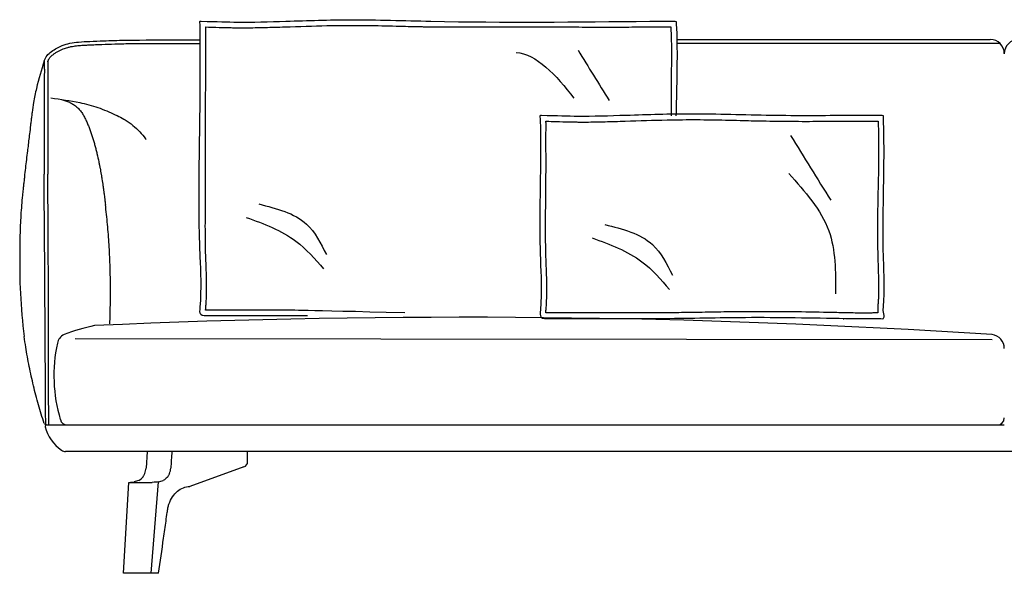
# Model space of a CAD drawing. Extents: x 191035 to 191316, y -197311 to -197232.
# Tile 1 of 2: x 191035 to 191176, y -197311 to -197232. Entities that reach past the tile are written whole.
import ezdxf

# ---------------------------------------------------------------- set-up
doc = ezdxf.new("R2010")
doc.units = 0
doc.header["$LTSCALE"] = 10
doc.layers.add('GIORGETTI', color=29, linetype='CONTINUOUS')

msp = doc.modelspace()

# ---------------------------------------------------------------- linework, layer by layer
at = {"layer": 'GIORGETTI'}
for p, q in [((191054.31, -197234.5), (191060.82, -197234.5)), ((191054.31, -197235), (191060.82, -197235)), ((191128.91, -197234.44), (191173.68, -197234.44)), ((191128.92, -197234.94), (191175, -197234.94)), ((191042.97, -197277.16), (191173.96, -197277.29)), ((191038.87, -197289.52), (191175.68, -197289.52)), ((191041.82, -197289.52), (191174.68, -197289.52)), ((191309.77, -197293.32), (191041.59, -197293.32)), ((191053.23, -197293.32), (191053.09, -197295.69)), ((191067.6, -197294.76), (191067.6, -197293.32)), ((191067.07, -197295.51), (191059.32, -197298.32)), ((191049.89, -197310.72), (191050.65, -197297.72)), ((191050.65, -197297.72), (191053.98, -197297.72)), ((191053.84, -197310.72), (191054.88, -197297.64)), ((191053.84, -197310.72), (191049.89, -197310.72))]:
    msp.add_line(p, q, dxfattribs=at)
for centre, radius, start, end in [((191173.68, -197236.44), 2, 0, 90.0073), ((191177.68, -197236.44), 2, 89.9927, 180.5495), ((191112.93, -197266.79), 77.89, 178.3727, 187.4323), ((191062.09, -197273.91), 0.8, 89.9963, 93.1822), ((191110.69, -197274.29), 0.8, 89.9963, 93.1822), ((191098.2, -198432.72), 1158.59, 86.25214, 92.59512), ((191051.53, -197303.08), 28.36, 101.7775, 110.9753), ((191042.14, -197278.17), 1.75, 115.9286, 168.528), ((191173.68, -197278.59), 2, 0, 82.7458), ((191061.97, -197282.47), 22.04, 167.8292, 196.5526), ((191041.82, -197288.52), 1, 193.49, 270), ((191174.68, -197288.52), 1, 270, 0), ((191038.87, -197289.72), 0.2, 90, 195.466), ((191044.65, -197288.12), 6.2, 195.466, 233.8711), ((191041.59, -197292.32), 1, 233.8711, 270), ((191066.8, -197294.76), 0.8, 289.9244, 359.9999)]:
    msp.add_arc(centre, radius, start, end, dxfattribs=at)
at = {"layer": 'GIORGETTI', "ltscale": 10}
msp.add_arc((191038.91, -197289.12), 0.403, 209.9409, 264.402, dxfattribs=at)
at = {"layer": 'GIORGETTI'}
for centre, major_axis, ratio, start_param, end_param in [((191051.62, -197295.42), (0, -2.1), 0.707088, 1.062905, 1.439889), ((191055.15, -197295.42), (0, 2.1), 0.707126, 4.204596, 4.58158)]:
    msp.add_ellipse(centre, major_axis=major_axis, ratio=ratio, start_param=start_param, end_param=end_param, dxfattribs=at)
for points, knots in [([(191062.09, -197273.91), (191061.61, -197273.94), (191060.7, -197273.99), (191061.08, -197270.2), (191060.39, -197259.77), (191060.9, -197246.1), (191060.8, -197234.82), (191060.84, -197232.55), (191060.75, -197231.82), (191063.3, -197231.87), (191066.35, -197232.02), (191074.02, -197231.8), (191082.99, -197231.49), (191100.43, -197232.1), (191115.47, -197231.91), (191127.06, -197231.8), (191128.3, -197231.84), (191128.7, -197231.81), (191128.84, -197231.88), (191128.81, -197232.04), (191129.02, -197235.66), (191128.89, -197240.27), (191128.79, -197244.7), (191128.78, -197245.33)], [0, 0, 0, 0, 11.821687, 22.194937, 94.276806, 359.540312, 411.932663, 429.829989, 430.266722, 432.3978, 484.829155, 553.330925, 645.911176, 760.654996, 1073.250726, 1099.215915, 1107.936884, 1110.560576, 1110.987544, 1112.297006, 1114.500563, 1226.546213, 1245.384125, 1245.384125, 1245.384125, 1245.384125]), ([(191038.56, -197237.49), (191038.67, -197237.22), (191038.89, -197236.68), (191039.58, -197236.12), (191040.31, -197235.66), (191041.19, -197235.25), (191042.24, -197234.93), (191043.57, -197234.76), (191045.18, -197234.7), (191047.39, -197234.61), (191049.35, -197234.54), (191050.65, -197234.51), (191054.31, -197234.5)], [0, 0, 0, 0, 8.535167, 17.129451, 26.064201, 34.667155, 46.203905, 58.63428, 74.779905, 94.529304, 125.065042, 133.597423, 133.597423, 133.597423, 133.597423]), ([(191039.03, -197237.68), (191039.04, -197237.63), (191039.06, -197237.59), (191039.11, -197237.46), (191039.15, -197237.38), (191039.21, -197237.26), (191039.23, -197237.21), (191039.29, -197237.11), (191039.32, -197237.06), (191039.38, -197236.98), (191039.41, -197236.94), (191039.54, -197236.8), (191039.65, -197236.71), (191039.82, -197236.58), (191039.88, -197236.54), (191040, -197236.45), (191040.06, -197236.41), (191040.24, -197236.29), (191040.36, -197236.22), (191040.74, -197236.01), (191041, -197235.89), (191041.48, -197235.7), (191041.69, -197235.63), (191042.05, -197235.52), (191042.2, -197235.49), (191042.5, -197235.42), (191042.65, -197235.4), (191043.04, -197235.34), (191043.29, -197235.31), (191043.79, -197235.27), (191044.05, -197235.25), (191044.51, -197235.22), (191044.73, -197235.22), (191045.25, -197235.19), (191045.56, -197235.18), (191046.17, -197235.16), (191046.48, -197235.15), (191047.41, -197235.11), (191048.02, -197235.09), (191049.33, -197235.05), (191050.02, -197235.03), (191050.91, -197235.01), (191051.12, -197235), (191054.31, -197235)], [0, 0, 0, 0, 1.425472, 1.425472, 4.276415, 4.276415, 6.254277, 6.254277, 8.547328, 8.547328, 10.840378, 10.840378, 15.794544, 15.794544, 18.113706, 18.113706, 20.432869, 20.432869, 25.071193, 25.071193, 34.347842, 34.347842, 41.61391, 41.61391, 46.478363, 46.478363, 51.342816, 51.342816, 59.14138, 59.14138, 66.939943, 66.939943, 73.392594, 73.392594, 82.65316, 82.65316, 91.913726, 91.913726, 110.434858, 110.434858, 131.179254, 131.179254, 137.357185, 137.357185, 137.357185, 137.357185]), ([(191038.56, -197237.49), (191038.11, -197238.78), (191037.74, -197240.09), (191037.28, -197242.09), (191037.15, -197242.76), (191036.95, -197243.91), (191036.85, -197244.58), (191036.73, -197245.46), (191036.66, -197246.08), (191036.61, -197246.48), (191036.54, -197247.1), (191036.49, -197247.51), (191036.36, -197248.59), (191036.28, -197249.26), (191036.2, -197249.94)], [-487.950867, -487.950867, -487.950867, -487.950867, -449.804816, -449.804816, -430.73179, -430.73179, -417.380981, -411.658764, -405.936547, -400.21433, -400.21433, -388.769896, -388.769896, -369.848333, -369.848333, -369.848333, -369.848333]), ([(191038.56, -197237.49), (191038.56, -197237.53), (191038.56, -197237.58), (191038.55, -197237.67), (191038.55, -197237.71), (191038.55, -197237.8), (191038.54, -197237.84), (191038.54, -197237.93), (191038.54, -197237.98), (191038.54, -197238.21), (191038.55, -197238.4), (191038.57, -197238.77), (191038.57, -197238.95), (191038.56, -197239.3), (191038.56, -197239.47), (191038.56, -197239.98), (191038.56, -197240.31), (191038.56, -197240.92), (191038.56, -197241.2), (191038.56, -197241.91), (191038.56, -197242.3), (191038.56, -197242.66)], [0, 0, 0, 0, 3.043489, 3.043489, 6.086979, 6.086979, 9.130468, 9.130468, 12.173957, 12.173957, 24.347915, 24.347915, 36.521872, 36.521872, 48.69583, 48.69583, 73.043745, 73.043745, 97.39166, 97.39166, 137.522687, 137.522687, 137.522687, 137.522687]), ([(191039.06, -197237.53), (191039.06, -197237.54), (191039.06, -197237.55), (191039.06, -197237.59), (191039.05, -197237.61), (191039.05, -197237.66), (191039.05, -197237.68), (191039.05, -197237.72), (191039.05, -197237.74), (191039.05, -197237.78), (191039.05, -197237.81), (191039.04, -197237.86), (191039.04, -197237.89), (191039.04, -197237.94), (191039.04, -197237.96), (191039.04, -197238.01), (191039.04, -197238.04), (191039.04, -197238.09), (191039.04, -197238.12), (191039.04, -197238.2), (191039.05, -197238.25), (191039.05, -197238.38), (191039.06, -197238.45), (191039.06, -197238.56), (191039.06, -197238.61), (191039.06, -197238.69), (191039.07, -197238.73), (191039.07, -197238.85), (191039.07, -197238.92), (191039.07, -197239.15), (191039.06, -197239.3), (191039.06, -197239.51), (191039.06, -197239.58), (191039.06, -197239.68), (191039.06, -197239.72), (191039.06, -197239.79), (191039.06, -197239.83), (191039.06, -197239.93), (191039.06, -197240), (191039.06, -197240.21), (191039.06, -197240.35), (191039.06, -197240.67), (191039.06, -197240.85), (191039.06, -197241.15), (191039.06, -197241.27), (191039.06, -197241.56), (191039.06, -197241.72), (191039.06, -197242.03), (191039.06, -197242.18), (191039.06, -197242.44), (191039.06, -197242.55), (191039.06, -197242.76)], [0, 0, 0, 0, 1.072723, 1.072723, 2.696283, 2.696283, 4.178378, 4.178378, 5.660473, 5.660473, 7.539471, 7.539471, 9.418469, 9.418469, 11.297466, 11.297466, 13.196484, 13.196484, 15.095502, 15.095502, 18.893538, 18.893538, 23.41614, 23.41614, 25.943777, 25.943777, 28.471414, 28.471414, 33.526688, 33.526688, 43.637236, 43.637236, 48.679307, 48.679307, 51.304547, 51.304547, 53.929787, 53.929787, 59.180268, 59.180268, 69.681228, 69.681228, 84.289567, 84.289567, 94.966441, 94.966441, 110.215545, 110.215545, 125.46465, 125.46465, 137.522687, 137.522687, 137.522687, 137.522687]), ([(191038.56, -197242.66), (191038.56, -197242.66), (191038.56, -197242.66), (191038.56, -197242.67), (191038.56, -197242.68), (191038.56, -197242.7), (191038.56, -197242.71), (191038.56, -197242.73), (191038.56, -197242.73), (191038.56, -197242.75), (191038.56, -197242.75), (191038.56, -197242.76)], [31.128908, 31.128908, 31.128908, 31.128908, 37.742366, 37.742366, 44.03276, 44.03276, 47.177958, 47.177958, 48.750556, 48.750556, 50.323155, 50.323155, 50.323155, 50.323155]), ([(191038.56, -197242.76), (191038.56, -197242.79), (191038.56, -197242.81), (191038.56, -197242.88), (191038.56, -197242.92), (191038.56, -197243.06), (191038.56, -197243.17), (191038.56, -197243.47), (191038.56, -197243.64), (191038.56, -197243.95), (191038.56, -197244.05), (191038.56, -197244.28), (191038.56, -197244.4), (191038.56, -197244.78), (191038.56, -197245.05), (191038.56, -197245.49), (191038.56, -197245.64), (191038.56, -197245.95), (191038.56, -197246.1), (191038.56, -197246.59), (191038.56, -197246.93), (191038.56, -197247.63), (191038.56, -197247.99), (191038.56, -197248.72), (191038.56, -197249.1), (191038.56, -197249.86), (191038.56, -197250.25), (191038.56, -197251.03), (191038.56, -197251.43), (191038.56, -197252.03), (191038.56, -197252.23), (191038.56, -197252.64), (191038.56, -197252.84), (191038.56, -197253.24), (191038.56, -197253.45), (191038.56, -197253.66), (191038.56, -197253.67), (191038.56, -197253.68)], [50.323155, 50.323155, 50.323155, 50.323155, 56.469471, 56.469471, 62.615787, 62.615787, 74.90842, 74.90842, 87.201053, 87.201053, 93.347369, 93.347369, 99.493686, 99.493686, 111.786318, 111.786318, 117.932635, 117.932635, 124.078951, 124.078951, 136.371584, 136.371584, 148.664216, 148.664216, 160.956849, 160.956849, 173.249482, 173.249482, 185.542114, 185.542114, 191.688431, 191.688431, 197.834747, 197.834747, 203.981063, 203.981063, 204.270403, 204.270403, 204.270403, 204.270403]), ([(191039.06, -197242.76), (191039.06, -197242.79), (191039.06, -197242.81), (191039.06, -197242.86), (191039.06, -197242.88), (191039.06, -197242.93), (191039.06, -197242.95), (191039.06, -197243.04), (191039.06, -197243.12), (191039.06, -197243.37), (191039.06, -197243.56), (191039.06, -197244), (191039.06, -197244.26), (191039.06, -197244.84), (191039.06, -197245.16), (191039.06, -197245.93), (191039.06, -197246.41), (191039.06, -197247.4), (191039.06, -197247.92), (191039.06, -197249), (191039.06, -197249.56), (191039.06, -197250.69), (191039.06, -197251.27), (191039.06, -197252.44), (191039.06, -197253.04), (191039.06, -197253.65), (191039.06, -197253.66), (191039.06, -197253.68)], [50.323155, 50.323155, 50.323155, 50.323155, 56.314281, 56.314281, 59.787081, 59.787081, 63.25988, 63.25988, 71.7863, 71.7863, 85.845284, 85.845284, 99.904267, 99.904267, 113.963251, 113.963251, 131.926446, 131.926446, 149.889641, 149.889641, 167.852836, 167.852836, 185.816031, 185.816031, 203.779226, 203.779226, 204.270403, 204.270403, 204.270403, 204.270403]), ([(191039.51, -197242.79), (191040.88, -197242.97), (191043.14, -197243.31), (191046.24, -197244.07), (191047.88, -197244.82), (191048.7, -197245.19)], [9.529903, 9.529903, 9.529903, 9.529903, 51.080071, 78.054508, 105.027144, 105.027144, 105.027144, 105.027144]), ([(191041, -197243), (191041.2, -197243.05), (191041.39, -197243.11), (191041.78, -197243.24), (191041.96, -197243.32), (191042.2, -197243.43), (191042.24, -197243.45), (191042.31, -197243.49), (191042.34, -197243.5), (191042.36, -197243.51)], [26.998282, 26.998282, 26.998282, 26.998282, 33.689571, 33.689571, 40.427485, 40.427485, 42.111963, 42.111963, 42.986203, 42.986203, 42.986203, 42.986203]), ([(191042.87, -197243.83), (191043.03, -197243.94), (191043.19, -197244.07), (191043.48, -197244.34), (191043.62, -197244.48), (191043.86, -197244.79), (191043.97, -197244.96), (191044.18, -197245.3), (191044.27, -197245.48), (191044.45, -197245.84), (191044.53, -197246.02), (191044.66, -197246.29), (191044.7, -197246.38), (191044.77, -197246.57), (191044.81, -197246.66), (191044.92, -197246.93), (191045, -197247.12), (191045.13, -197247.49), (191045.2, -197247.68), (191045.33, -197248.06), (191045.39, -197248.25), (191045.45, -197248.44)], [7.630586, 7.630586, 7.630586, 7.630586, 15.261173, 15.261173, 22.891759, 22.891759, 30.522345, 30.522345, 38.152932, 38.152932, 45.783518, 45.783518, 49.598811, 49.598811, 53.414104, 53.414104, 61.044691, 61.044691, 68.675277, 68.675277, 76.305863, 76.305863, 76.305863, 76.305863]), ([(191048.7, -197245.19), (191048.79, -197245.23), (191048.87, -197245.27), (191049.28, -197245.46), (191049.6, -197245.63), (191049.91, -197245.81)], [104.011587, 104.011587, 104.011587, 104.011587, 106.772238, 106.772238, 117.643007, 117.643007, 117.643007, 117.643007]), ([(191049.91, -197245.81), (191049.98, -197245.85), (191050.05, -197245.89), (191050.5, -197246.17), (191050.86, -197246.42), (191051.55, -197246.98), (191051.88, -197247.28), (191052.48, -197247.93), (191052.77, -197248.27), (191053.06, -197248.66), (191053.09, -197248.7), (191053.12, -197248.74)], [117.643007, 117.643007, 117.643007, 117.643007, 120.118767, 120.118767, 133.465297, 133.465297, 146.811827, 146.811827, 160.158356, 160.158356, 161.571125, 161.571125, 161.571125, 161.571125]), ([(191045.45, -197248.44), (191045.51, -197248.63), (191045.57, -197248.82), (191045.68, -197249.2), (191045.73, -197249.4), (191045.84, -197249.78), (191045.89, -197249.97), (191045.99, -197250.36), (191046.03, -197250.55), (191046.17, -197251.13), (191046.26, -197251.52), (191046.34, -197251.91)], [76.305863, 76.305863, 76.305863, 76.305863, 83.93645, 83.93645, 91.567036, 91.567036, 99.197622, 99.197622, 106.828208, 106.828208, 122.089381, 122.089381, 122.089381, 122.089381]), ([(191036.2, -197249.94), (191036.18, -197250.08), (191036.16, -197250.22), (191036.05, -197251.18), (191035.95, -197252), (191035.81, -197253.22), (191035.76, -197253.63), (191035.7, -197254.24), (191035.66, -197254.65), (191035.59, -197255.27), (191035.51, -197255.94), (191035.46, -197256.42), (191035.39, -197257.17), (191035.34, -197257.64), (191035.23, -197259.07), (191035.17, -197260.03), (191035.09, -197261.94), (191035.07, -197262.89), (191035.07, -197264.09), (191035.07, -197264.34), (191035.07, -197264.58)], [-369.848333, -369.848333, -369.848333, -369.848333, -365.881029, -365.881029, -342.992161, -342.992161, -331.547727, -331.547727, -325.82551, -320.103293, -314.381076, -306.75387, -306.75387, -293.404447, -293.404447, -266.705601, -266.705601, -240.006755, -240.006755, -233.202917, -233.202917, -233.202917, -233.202917]), ([(191046.34, -197251.91), (191046.37, -197252.07), (191046.4, -197252.22), (191046.45, -197252.44), (191046.48, -197252.6), (191046.51, -197252.75), (191046.55, -197252.97), (191046.58, -197253.12), (191046.6, -197253.27), (191046.63, -197253.44), (191046.66, -197253.59), (191046.7, -197253.8), (191046.72, -197253.95), (191046.75, -197254.11), (191046.78, -197254.33), (191046.81, -197254.49), (191046.83, -197254.65), (191046.86, -197254.83), (191046.89, -197254.98), (191046.92, -197255.19), (191046.94, -197255.35), (191046.96, -197255.5), (191046.99, -197255.73), (191047.01, -197255.89), (191047.04, -197256.04), (191047.07, -197256.27), (191047.11, -197256.59), (191047.15, -197256.9), (191047.18, -197257.13), (191047.22, -197257.45), (191047.26, -197257.76), (191047.28, -197257.99)], [143.242678, 143.242678, 143.242678, 143.242678, 150.703521, 150.703521, 154.087168, 158.046396, 158.046396, 164.931659, 165.389271, 165.389271, 172.732146, 172.732146, 175.77615, 180.075021, 180.075021, 186.620641, 187.667826, 187.667826, 195.260631, 195.260631, 197.465131, 202.853435, 202.853435, 208.309622, 210.44624, 210.44624, 219.154113, 225.644667, 225.644667, 229.998604, 240.843094, 240.843094, 240.843094, 240.843094]), ([(191038.76, -197289.49), (191038.7, -197278.96), (191038.63, -197268.43), (191038.56, -197257.9), (191038.56, -197257.9), (191038.56, -197257.9), (191038.56, -197257.9), (191038.56, -197257.88), (191038.56, -197257.86), (191038.56, -197257.83), (191038.56, -197257.79), (191038.56, -197257.75), (191038.56, -197257.69), (191038.56, -197257.61), (191038.56, -197257.53), (191038.56, -197257.48), (191038.56, -197257.43), (191038.56, -197257.32), (191038.56, -197257.16), (191038.56, -197257.06), (191038.56, -197257), (191038.56, -197256.99), (191038.56, -197256.99), (191038.56, -197256.94), (191038.56, -197256.88), (191038.56, -197256.82), (191038.56, -197256.76), (191038.56, -197256.67), (191038.56, -197256.53), (191038.56, -197256.37), (191038.56, -197256.21), (191038.56, -197256.05), (191038.56, -197255.89), (191038.56, -197255.74), (191038.56, -197255.58), (191038.56, -197255.43), (191038.56, -197255.33), (191038.56, -197255.27), (191038.56, -197255.21), (191038.56, -197255.1), (191038.56, -197254.94), (191038.56, -197254.79), (191038.56, -197254.63), (191038.56, -197254.47), (191038.56, -197254.31), (191038.56, -197254.15), (191038.56, -197254), (191038.56, -197253.84), (191038.56, -197253.73), (191038.56, -197253.68)], [-530.883022, -530.883022, -530.883022, -530.883022, -233.259619, -233.259619, -233.259619, -233.255237, -233.255237, -233.255237, -232.69072, -232.69072, -232.323737, -231.561686, -231.561686, -230.827719, -229.331702, -229.303618, -229.303618, -227.835684, -226.339667, -224.84365, -224.787482, -224.787482, -224.638486, -224.638486, -223.347632, -222.897367, -222.897367, -221.851615, -220.355597, -218.85958, -217.363563, -215.867545, -214.371528, -212.875511, -211.379493, -209.883476, -208.561276, -208.561276, -208.387458, -206.891441, -205.395424, -203.899406, -202.403389, -200.907372, -199.411354, -197.915337, -196.419319, -194.923302, -193.427338, -193.427338, -193.427338, -193.427338]), ([(191039.06, -197257.9), (191039.06, -197257.87), (191039.06, -197257.85), (191039.06, -197257.8), (191039.06, -197257.77), (191039.06, -197257.7), (191039.06, -197257.65), (191039.06, -197257.55), (191039.06, -197257.5), (191039.06, -197257.39), (191039.06, -197257.34), (191039.06, -197257.19), (191039.06, -197257.09), (191039.06, -197256.89), (191039.06, -197256.79), (191039.06, -197256.44), (191039.06, -197256.18), (191039.06, -197255.42), (191039.06, -197254.91), (191039.06, -197254.16), (191039.06, -197253.92), (191039.06, -197253.68)], [-233.255237, -233.255237, -233.255237, -233.255237, -232.543721, -232.543721, -231.832205, -231.832205, -230.409173, -230.409173, -228.986141, -228.986141, -227.563109, -227.563109, -224.717045, -224.717045, -221.870981, -221.870981, -214.683534, -214.683534, -200.30864, -200.30864, -193.427338, -193.427338, -193.427338, -193.427338]), ([(191039.06, -197257.96), (191039.06, -197259.64), (191039.07, -197261.32), (191039.08, -197265.8), (191039.09, -197268.61), (191039.1, -197272.55), (191039.1, -197273.69), (191039.1, -197275.96), (191039.11, -197277.1), (191039.11, -197278.68), (191039.11, -197279.13), (191039.11, -197279.58), (191039.11, -197279.58), (191039.11, -197279.58), (191039.11, -197279.58), (191039.12, -197282.89), (191039.13, -197286.21), (191039.14, -197289.52)], [0, 0, 0, 0, 50.707375, 50.707375, 135.337333, 135.337333, 169.609894, 169.609894, 203.882454, 203.882454, 217.476568, 217.476568, 217.476568, 217.47676, 217.47676, 217.47676, 317.552789, 317.552789, 317.552789, 317.552789]), ([(191047.91, -197275.08), (191047.96, -197274.18), (191048, -197272.32), (191048.02, -197269.5), (191047.96, -197266.62), (191047.82, -197263.74), (191047.6, -197260.86), (191047.4, -197258.95), (191047.28, -197257.99)], [124.248381, 124.248381, 124.248381, 124.248381, 147.129416, 171.650985, 196.172554, 220.694124, 245.215693, 269.737262, 269.737262, 269.737262, 269.737262]), ([(191062.05, -197273.11), (191062, -197273.12), (191061.96, -197273.12), (191061.82, -197273.12), (191061.74, -197273.13), (191061.64, -197273.13), (191061.62, -197273.13), (191061.59, -197273.13)], [0, 0, 0, 0, 1.140199, 1.140199, 3.420597, 3.420597, 4.285118, 4.285118, 4.285118, 4.285118]), ([(191110.64, -197273.49), (191110.6, -197273.5), (191110.55, -197273.5), (191110.42, -197273.51), (191110.34, -197273.51), (191110.24, -197273.51), (191110.21, -197273.51), (191110.19, -197273.51)], [0, 0, 0, 0, 1.140199, 1.140199, 3.420597, 3.420597, 4.285118, 4.285118, 4.285118, 4.285118]), ([(191076.14, -197273.92), (191074.79, -197273.92), (191070.46, -197273.9), (191065.78, -197273.91), (191062.44, -197273.91), (191062.09, -197273.91)], [2058.379764, 2058.379764, 2058.379764, 2058.379764, 2098.63084, 2188.446272, 2198.82065, 2198.82065, 2198.82065, 2198.82065]), ([(191038.56, -197289.32), (191038.41, -197288.87), (191038.26, -197288.43), (191037.98, -197287.53), (191037.85, -197287.08), (191037.47, -197285.73), (191037.23, -197284.82), (191036.79, -197282.99), (191036.58, -197282.08), (191036.22, -197280.23), (191036.05, -197279.31), (191035.83, -197277.88), (191035.76, -197277.37), (191035.7, -197276.87)], [0, 0, 0, 0, 14.077431, 14.077431, 28.154861, 28.154861, 56.309723, 56.309723, 84.464584, 84.464584, 112.619445, 112.619445, 127.867952, 127.867952, 127.867952, 127.867952]), ([(191056.77, -197293.32), (191056.74, -197293.71), (191056.72, -197294.11), (191056.67, -197294.9), (191056.65, -197295.3), (191056.62, -197295.69)], [0, 0, 0, 0, 1.191085, 1.191085, 2.382168, 2.382168, 2.382168, 2.382168]), ([(191052.05, -197297.43), (191051.94, -197297.48), (191051.83, -197297.52), (191051.61, -197297.59), (191051.49, -197297.62), (191051.38, -197297.64)], [-0.9771017, -0.9771017, -0.9771017, -0.9771017, -0.4892854, -0.4892854, 0, 0, 0, 0]), ([(191052.05, -197297.43), (191052.17, -197297.39), (191052.28, -197297.32), (191052.45, -197297.17), (191052.52, -197297.11), (191052.64, -197296.96), (191052.69, -197296.88), (191052.78, -197296.75), (191052.81, -197296.69), (191052.86, -197296.57), (191052.89, -197296.5), (191052.91, -197296.44)], [0.000001, 0.000001, 0.000001, 0.000001, 0.508408, 0.508408, 0.862088, 0.862088, 1.191921, 1.191921, 1.41584, 1.41584, 1.636887, 1.636887, 1.636887, 1.636887]), ([(191054.88, -197297.64), (191054.99, -197297.62), (191055.1, -197297.59), (191055.33, -197297.52), (191055.44, -197297.48), (191055.55, -197297.43)], [-0.977106, -0.977106, -0.977106, -0.977106, -0.487819, -0.487819, -0.000001, -0.000001, -0.000001, -0.000001]), ([(191056.45, -197296.44), (191056.42, -197296.5), (191056.39, -197296.57), (191056.33, -197296.69), (191056.3, -197296.75), (191056.21, -197296.88), (191056.15, -197296.96), (191056.02, -197297.11), (191055.95, -197297.17), (191055.78, -197297.32), (191055.66, -197297.39), (191055.55, -197297.43)], [0, 0, 0, 0, 0.221047, 0.221047, 0.444966, 0.444966, 0.774799, 0.774799, 1.128479, 1.128479, 1.636886, 1.636886, 1.636886, 1.636886]), ([(191050.8, -197297.72), (191050.87, -197297.72), (191050.95, -197297.71), (191051.15, -197297.69), (191051.26, -197297.67), (191051.38, -197297.64)], [0.000001, 0.000001, 0.000001, 0.000001, 0.551152, 0.551152, 1.075203, 1.075203, 1.075203, 1.075203]), ([(191054.88, -197297.64), (191054.75, -197297.67), (191054.62, -197297.69), (191054.32, -197297.71), (191054.15, -197297.72), (191053.98, -197297.72)], [0, 0, 0, 0, 0.524261, 0.524261, 1.075632, 1.075632, 1.075632, 1.075632]), ([(191054.88, -197310.72), (191055.12, -197309.05), (191055.36, -197307.37), (191055.71, -197304.88), (191055.83, -197304.06), (191056, -197302.84), (191056.06, -197302.43), (191056.15, -197301.81), (191056.18, -197301.61), (191056.21, -197301.38), (191056.21, -197301.35), (191056.22, -197301.3), (191056.23, -197301.28), (191056.24, -197301.2), (191056.26, -197301.16), (191056.3, -197301.01), (191056.33, -197300.92), (191056.5, -197300.45), (191056.68, -197300.1), (191057.09, -197299.48), (191057.32, -197299.21), (191057.84, -197298.77), (191058.12, -197298.6), (191058.71, -197298.38), (191059.01, -197298.32), (191059.32, -197298.32)], [-332.358087, -332.358087, -332.358087, -332.358087, -284.850205, -284.850205, -261.612814, -261.612814, -249.994118, -249.994118, -244.18477, -244.18477, -243.458602, -243.458602, -242.732433, -242.732433, -241.280096, -241.280096, -238.375422, -238.375422, -226.756727, -226.756727, -215.138031, -215.138031, -203.519335, -203.519335, -191.900639, -191.900639, -191.900639, -191.900639]), ([(191054.88, -197310.72), (191054.71, -197310.72), (191054.53, -197310.72), (191054.18, -197310.72), (191054.01, -197310.72), (191053.84, -197310.72)], [-1.502701, -1.502701, -1.502701, -1.502701, -0.751362, -0.751362, 0, 0, 0, 0])]:
    msp.add_open_spline(points, degree=3, knots=knots, dxfattribs=at)
at = {"layer": 'GIORGETTI', "ltscale": 10}
for points, knots in [([(191061.59, -197273.13), (191061.6, -197273.1), (191061.6, -197273.07), (191061.6, -197272.98), (191061.61, -197272.92), (191061.62, -197272.82), (191061.62, -197272.79), (191061.62, -197272.72), (191061.63, -197272.69), (191061.63, -197272.59), (191061.64, -197272.53), (191061.65, -197272.34), (191061.66, -197272.22), (191061.68, -197271.85), (191061.7, -197271.6), (191061.73, -197270.89), (191061.74, -197270.43), (191061.75, -197269.09), (191061.73, -197268.26), (191061.68, -197266.98), (191061.66, -197266.53), (191061.63, -197265.78), (191061.62, -197265.49), (191061.6, -197264.9), (191061.6, -197264.61), (191061.58, -197263.71), (191061.57, -197263.11), (191061.55, -197261.28), (191061.56, -197260.03), (191061.58, -197257.95), (191061.58, -197244.03), (191061.6, -197242.4), (191061.61, -197241.62), (191061.62, -197240.16), (191061.62, -197239.49), (191061.62, -197238.17), (191061.62, -197237.51), (191061.62, -197236.51), (191061.62, -197236.18), (191061.62, -197235.18), (191061.62, -197234.51), (191061.62, -197233.76), (191061.62, -197233.65), (191061.63, -197233.44), (191061.63, -197233.33), (191061.63, -197233.04), (191061.62, -197232.84), (191061.62, -197232.64)], [18.644809, 18.644809, 18.644809, 18.644809, 19.568603, 19.568603, 21.416191, 21.416191, 22.222679, 22.222679, 23.029168, 23.029168, 24.642145, 24.642145, 27.868099, 27.868099, 34.320008, 34.320008, 47.223826, 47.223826, 73.03146, 73.03146, 87.705532, 87.705532, 97.078213, 97.078213, 106.450894, 106.450894, 125.196256, 125.196256, 162.68698, 162.68698, 187.224215, 187.224215, 210.363104, 210.363104, 229.898878, 229.898878, 249.434652, 249.434652, 259.493317, 259.493317, 279.610647, 279.610647, 282.863588, 282.863588, 286.116529, 286.116529, 291.693695, 291.693695, 291.693695, 291.693695]), ([(191061.62, -197232.64), (191062.15, -197232.65), (191062.62, -197232.67), (191063.72, -197232.7), (191064.3, -197232.72), (191065.12, -197232.74), (191065.37, -197232.74), (191065.81, -197232.75), (191065.99, -197232.75), (191066.56, -197232.76), (191066.95, -197232.76), (191068.22, -197232.75), (191069.14, -197232.73), (191071.01, -197232.69), (191071.97, -197232.66), (191074.97, -197232.56), (191076.96, -197232.49), (191079.65, -197232.44), (191080.39, -197232.42), (191081.8, -197232.41), (191082.47, -197232.41), (191083.83, -197232.42), (191084.52, -197232.42), (191086.57, -197232.46), (191087.95, -197232.49), (191090.4, -197232.55), (191091.47, -197232.58), (191093.23, -197232.61), (191093.92, -197232.62), (191115.29, -197232.64), (191115.98, -197232.65), (191118.04, -197232.66), (191119.41, -197232.66), (191121.35, -197232.65), (191121.92, -197232.65), (191123.02, -197232.64), (191123.55, -197232.64), (191124.39, -197232.63), (191124.71, -197232.62), (191125.67, -197232.62), (191126.31, -197232.61), (191127.06, -197232.61), (191127.19, -197232.61), (191127.39, -197232.62), (191127.47, -197232.62), (191127.6, -197232.62), (191127.66, -197232.62), (191127.78, -197232.62), (191127.84, -197232.63), (191127.95, -197232.63), (191128, -197232.63), (191128.04, -197232.63)], [306.64523, 306.64523, 306.64523, 306.64523, 319.414518, 319.414518, 338.688276, 338.688276, 347.444114, 347.444114, 353.742886, 353.742886, 366.340429, 366.340429, 393.5841, 393.5841, 420.827771, 420.827771, 480.511959, 480.511959, 502.914457, 502.914457, 523.589297, 523.589297, 544.264138, 544.264138, 585.613819, 585.613819, 617.547002, 617.547002, 638.098048, 638.098048, 658.649094, 658.649094, 699.751186, 699.751186, 716.807891, 716.807891, 732.621113, 732.621113, 742.202378, 742.202378, 761.364909, 761.364909, 765.234495, 765.234495, 767.516805, 767.516805, 769.336441, 769.336441, 771.156077, 771.156077, 772.472373, 772.472373, 772.472373, 772.472373]), ([(191110.19, -197273.51), (191110.19, -197273.48), (191110.19, -197273.46), (191110.2, -197273.37), (191110.2, -197273.3), (191110.21, -197273.2), (191110.21, -197273.17), (191110.22, -197273.1), (191110.22, -197273.07), (191110.23, -197272.98), (191110.23, -197272.91), (191110.25, -197272.72), (191110.26, -197272.6), (191110.28, -197272.23), (191110.29, -197271.98), (191110.32, -197271.27), (191110.34, -197270.81), (191110.35, -197269.48), (191110.32, -197268.64), (191110.28, -197267.36), (191110.26, -197266.91), (191110.23, -197266.16), (191110.22, -197265.87), (191110.2, -197265.28), (191110.19, -197264.99), (191110.17, -197264.09), (191110.17, -197263.49), (191110.15, -197261.66), (191110.16, -197260.42), (191110.17, -197258.33), (191110.18, -197257.5), (191110.2, -197255.88), (191110.2, -197255.09), (191110.22, -197253.63), (191110.22, -197252.97), (191110.22, -197251.64), (191110.22, -197250.98), (191110.21, -197249.98), (191110.21, -197249.65), (191110.21, -197248.65), (191110.21, -197247.99), (191110.22, -197247.23), (191110.22, -197247.13), (191110.22, -197246.91), (191110.22, -197246.8), (191110.22, -197246.51), (191110.22, -197246.31), (191110.21, -197246.11)], [18.644809, 18.644809, 18.644809, 18.644809, 19.568603, 19.568603, 21.416191, 21.416191, 22.222679, 22.222679, 23.029168, 23.029168, 24.642145, 24.642145, 27.868099, 27.868099, 34.320008, 34.320008, 47.223826, 47.223826, 73.03146, 73.03146, 87.705532, 87.705532, 97.078213, 97.078213, 106.450894, 106.450894, 125.196256, 125.196256, 162.68698, 162.68698, 187.224215, 187.224215, 210.363104, 210.363104, 229.898878, 229.898878, 249.434652, 249.434652, 259.493317, 259.493317, 279.610647, 279.610647, 282.863588, 282.863588, 286.116529, 286.116529, 291.693695, 291.693695, 291.693695, 291.693695]), ([(191110.21, -197246.11), (191110.74, -197246.13), (191111.22, -197246.14), (191112.32, -197246.17), (191112.9, -197246.19), (191113.71, -197246.21), (191113.96, -197246.21), (191114.4, -197246.22), (191114.59, -197246.22), (191115.15, -197246.23), (191115.54, -197246.23), (191116.81, -197246.22), (191117.73, -197246.2), (191119.61, -197246.16), (191120.57, -197246.13), (191123.57, -197246.03), (191125.55, -197245.96), (191128.25, -197245.91), (191128.98, -197245.9), (191130.39, -197245.88), (191131.07, -197245.88), (191132.43, -197245.89), (191133.11, -197245.89), (191135.17, -197245.93), (191136.55, -197245.96), (191139, -197246.02), (191140.07, -197246.05), (191141.82, -197246.08), (191142.51, -197246.1), (191143.89, -197246.11), (191144.58, -197246.12), (191146.64, -197246.13), (191148.01, -197246.13), (191149.95, -197246.12), (191150.52, -197246.12), (191151.61, -197246.11), (191152.14, -197246.11), (191152.99, -197246.1), (191153.31, -197246.1), (191154.27, -197246.09), (191154.9, -197246.08), (191156.66, -197246.09), (191156.79, -197246.09), (191156.99, -197246.09), (191157.06, -197246.09), (191157.2, -197246.09), (191157.26, -197246.09), (191157.38, -197246.1), (191157.44, -197246.1), (191157.55, -197246.1), (191157.59, -197246.1), (191157.64, -197246.1)], [306.64523, 306.64523, 306.64523, 306.64523, 319.414518, 319.414518, 338.688276, 338.688276, 347.444114, 347.444114, 353.742886, 353.742886, 366.340429, 366.340429, 393.5841, 393.5841, 420.827771, 420.827771, 480.511959, 480.511959, 502.914457, 502.914457, 523.589297, 523.589297, 544.264138, 544.264138, 585.613819, 585.613819, 617.547002, 617.547002, 638.098048, 638.098048, 658.649094, 658.649094, 699.751186, 699.751186, 716.807891, 716.807891, 732.621113, 732.621113, 742.202378, 742.202378, 761.364909, 761.364909, 765.234495, 765.234495, 767.516805, 767.516805, 769.336441, 769.336441, 771.156077, 771.156077, 772.472373, 772.472373, 772.472373, 772.472373]), ([(191157.64, -197246.1), (191157.72, -197247.7), (191157.74, -197249.38), (191157.71, -197252.81), (191157.67, -197254.55), (191157.62, -197256.8), (191157.61, -197257.32), (191157.59, -197258.36), (191157.58, -197258.87), (191157.57, -197260.42), (191157.56, -197261.44), (191157.57, -197263), (191157.57, -197263.53), (191157.59, -197264.51), (191157.6, -197264.95), (191157.62, -197265.76), (191157.63, -197266.12), (191157.65, -197266.84), (191157.66, -197267.2), (191157.7, -197268.27), (191157.72, -197268.98), (191157.72, -197269.86), (191157.72, -197270.05), (191157.72, -197270.59), (191157.71, -197270.96), (191157.69, -197271.43), (191157.69, -197271.54), (191157.67, -197271.87), (191157.65, -197272.09), (191157.63, -197272.35), (191157.63, -197272.39), (191157.62, -197272.47), (191157.62, -197272.5), (191157.61, -197272.61), (191157.6, -197272.71), (191157.59, -197272.91), (191157.59, -197273.02), (191157.59, -197273.25), (191157.6, -197273.36), (191157.62, -197273.48)], [787.546767, 787.546767, 787.546767, 787.546767, 838.675872, 838.675872, 889.804978, 889.804978, 905.192992, 905.192992, 920.581007, 920.581007, 951.357036, 951.357036, 967.253736, 967.253736, 980.574298, 980.574298, 991.22578, 991.22578, 1001.877262, 1001.877262, 1023.180226, 1023.180226, 1028.780768, 1028.780768, 1039.981853, 1039.981853, 1043.474689, 1043.474689, 1050.46036, 1050.46036, 1051.752169, 1051.752169, 1052.764175, 1052.764175, 1055.340268, 1055.340268, 1057.916361, 1057.916361, 1060.306476, 1060.306476, 1060.306476, 1060.306476]), ([(191090.07, -197273.5), (191075.01, -197273.12), (191073.99, -197273.12), (191072.1, -197273.11), (191071.24, -197273.11), (191069.5, -197273.11), (191068.63, -197273.11), (191066.39, -197273.11), (191065.02, -197273.11), (191063.13, -197273.11), (191062.61, -197273.11), (191062.09, -197273.11)], [1397.726408, 1397.726408, 1397.726408, 1397.726408, 1428.235404, 1428.235404, 1454.270126, 1454.270126, 1480.304847, 1480.304847, 1521.397434, 1521.397434, 1537.025815, 1537.025815, 1537.025815, 1537.025815]), ([(191157.62, -197273.48), (191157.58, -197273.48), (191157.53, -197273.49), (191157.47, -197273.49), (191157.44, -197273.49), (191157.39, -197273.49), (191157.37, -197273.49), (191157.3, -197273.5), (191157.25, -197273.5), (191157.1, -197273.51), (191157, -197273.51), (191156.71, -197273.52), (191156.51, -197273.52), (191154.9, -197273.53), (191154.49, -197273.52), (191153.72, -197273.51), (191153.36, -197273.5), (191152.16, -197273.47), (191151.32, -197273.46), (191148.81, -197273.4), (191147.14, -197273.37), (191144.35, -197273.34), (191143.23, -197273.33), (191141.14, -197273.33), (191140.17, -197273.33), (191138.01, -197273.34), (191136.82, -197273.35), (191134.45, -197273.39), (191133.26, -197273.41), (191131.11, -197273.45), (191130.15, -197273.46), (191128.49, -197273.48), (191127.79, -197273.49), (191125.25, -197273.51), (191123.41, -197273.5), (191120.7, -197273.49), (191119.83, -197273.49), (191118.1, -197273.49), (191117.23, -197273.49), (191114.99, -197273.49), (191113.62, -197273.49), (191111.73, -197273.49), (191111.21, -197273.49), (191110.69, -197273.49)], [1077.343455, 1077.343455, 1077.343455, 1077.343455, 1078.48142, 1078.48142, 1079.263045, 1079.263045, 1080.04467, 1080.04467, 1081.60792, 1081.60792, 1084.734421, 1084.734421, 1090.987422, 1090.987422, 1103.493424, 1103.493424, 1113.994834, 1113.994834, 1138.950482, 1138.950482, 1188.861779, 1188.861779, 1222.695598, 1222.695598, 1251.817433, 1251.817433, 1287.483556, 1287.483556, 1323.14968, 1323.14968, 1351.929413, 1351.929413, 1372.935765, 1372.935765, 1428.235404, 1428.235404, 1454.270126, 1454.270126, 1480.304847, 1480.304847, 1521.397434, 1521.397434, 1537.025815, 1537.025815, 1537.025815, 1537.025815]), ([(191152.74, -197274.33), (191152.74, -197274.34), (191152.74, -197274.35), (191152.72, -197274.38), (191152.71, -197274.41), (191152.7, -197274.43)], [1790.274239, 1790.274239, 1790.274239, 1790.274239, 1790.726955, 1790.726955, 1791.620083, 1791.620083, 1791.620083, 1791.620083])]:
    msp.add_open_spline(points, degree=3, knots=knots, dxfattribs=at)
for points in [[(191128.04, -197232.63), (191128.11, -197234.58), (191128.11, -197239.25), (191128.08, -197242.67), (191128.08, -197245.05), (191128.08, -197245.33)], [(191114.79, -197235.96), (191119.22, -197243.13)], [(191145.15, -197248.14), (191150.88, -197257.4)], [(191144.88, -197253.59), (191150.61, -197261.76), (191151.56, -197270.76)], [(191069.18, -197257.94), (191076, -197260.81), (191078.86, -197265.17)], [(191067.41, -197259.85), (191074.5, -197263.26), (191078.45, -197267.21)], [(191118.6, -197260.88), (191125.42, -197263.74), (191128.28, -197268.1)], [(191116.83, -197262.79), (191123.92, -197266.2), (191127.87, -197270.15)]]:
    msp.add_spline(points, degree=3, dxfattribs=at)
msp.add_open_spline([(191105.94, -197236.27), (191108.82, -197236.46), (191111.69, -197239.51), (191114.18, -197242.83)], degree=3, dxfattribs=at)
at = {"layer": 'GIORGETTI'}
for points in [[(191038.56, -197242.66), (191038.56, -197242.66), (191038.56, -197242.66), (191038.56, -197242.66)], [(191042.36, -197243.51), (191042.53, -197243.61), (191042.7, -197243.71), (191042.87, -197243.83)]]:
    msp.add_open_spline(points, degree=3, dxfattribs=at)
msp.add_spline([(191110.69, -197274.29), (191109.52, -197274.11), (191109.42, -197273.07), (191109.42, -197265.87), (191109.42, -197252.43), (191109.42, -197247.19), (191109.35, -197245.4), (191109.35, -197245.36), (191109.56, -197245.3), (191114.8, -197245.42), (191121.65, -197245.29), (191130.9, -197245.08), (191142.38, -197245.29), (191153.64, -197245.29), (191157.23, -197245.29), (191158.1, -197245.29), (191158.37, -197245.32), (191158.4, -197245.34), (191158.42, -197245.47), (191158.42, -197245.69), (191158.42, -197256.89), (191158.42, -197265.75), (191158.42, -197272.55), (191158.42, -197273.39), (191158.44, -197274.26), (191158.4, -197274.3), (191158.02, -197274.31), (191157.47, -197274.29), (191152.99, -197274.29), (191138.7, -197274.14), (191127.11, -197274.29), (191120.71, -197274.29), (191111.72, -197274.29), (191110.69, -197274.29)], degree=3, dxfattribs=at)

doc.saveas('drawing.dxf')
